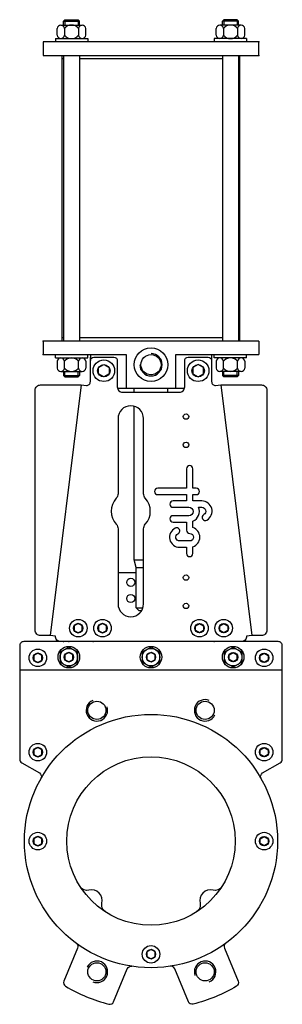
# Model space of a CAD drawing. Extents: x 20 to 215, y 5 to 736.
import ezdxf

# ---------------------------------------------------------------- set-up
doc = ezdxf.new("R2010")
doc.units = 0
doc.header["$LTSCALE"] = 15
doc.header["$MEASUREMENT"] = 0
doc.layers.add('CYL_XDN125', color=7, linetype='CONTINUOUS')

msp = doc.modelspace()

# ---------------------------------------------------------------- linework, layer by layer
at = {"layer": 'CYL_XDN125'}
for p, q in [((50.59, 731.52), (66.41, 731.52)), ((52.5, 734.52), (53.5, 735.52)), ((52.5, 734.52), (64.5, 734.52)), ((52.5, 731.52), (52.5, 734.52)), ((53.5, 735.52), (53.5, 731.52)), ((53.5, 735.52), (63.5, 735.52)), ((63.5, 735.52), (64.5, 734.52)), ((63.5, 735.52), (63.5, 731.52)), ((64.5, 731.52), (64.5, 734.52)), ((184.41, 731.52), (168.59, 731.52)), ((171.5, 735.52), (170.5, 734.52)), ((182.5, 734.52), (170.5, 734.52)), ((170.5, 731.52), (170.5, 734.52)), ((171.5, 735.52), (171.5, 731.52)), ((181.5, 735.52), (171.5, 735.52)), ((182.5, 734.52), (181.5, 735.52)), ((181.5, 735.52), (181.5, 731.52)), ((182.5, 731.52), (182.5, 734.52)), ((47.95, 724.02), (47.95, 729.02)), ((53.22, 729.02), (53.22, 724.02)), ((63.77, 729.02), (63.77, 724.02)), ((69.05, 724.02), (69.05, 729.02)), ((165.95, 724.02), (165.95, 729.02)), ((171.22, 729.02), (171.22, 724.02)), ((181.77, 729.02), (181.77, 724.02)), ((187.05, 724.02), (187.05, 729.02)), ((197.5, 719.02), (37.5, 719.02)), ((37.5, 719.02), (37.5, 709.02)), ((46.5, 721.52), (70.5, 721.52)), ((46.5, 721.52), (46.5, 719.02)), ((70.5, 721.52), (70.5, 719.02)), ((188.5, 721.52), (164.5, 721.52)), ((164.5, 721.52), (164.5, 719.02)), ((188.5, 721.52), (188.5, 719.02)), ((197.5, 709.02), (197.5, 719.02)), ((37.5, 709.02), (197.5, 709.02)), ((51.5, 497.02), (51.5, 709.02)), ((52.5, 709.02), (52.5, 497.02)), ((64.5, 709.02), (64.5, 497.02)), ((170.5, 709.02), (170.5, 497.02)), ((182.5, 709.02), (182.5, 497.02)), ((183.5, 497.02), (183.5, 709.02)), ((52.5, 706.52), (51.5, 706.52)), ((170.5, 706.52), (64.5, 706.52)), ((183.5, 706.52), (182.5, 706.52)), ((197.5, 497.02), (37.5, 497.02)), ((37.5, 497.02), (37.5, 487.02)), ((52.5, 499.52), (51.5, 499.52)), ((170.5, 499.52), (64.5, 499.52)), ((183.5, 499.52), (182.5, 499.52)), ((197.5, 497.02), (197.5, 487.02)), ((37.5, 487.02), (99, 487.02)), ((46.5, 484.52), (46.5, 487.02)), ((46.5, 484.52), (70.5, 484.52)), ((70.5, 484.52), (70.5, 487.02)), ((72.5, 487.02), (72.5, 482.52)), ((72.5, 482.52), (72.5, 485.02)), ((99, 487.02), (99, 462.02)), ((136, 462.02), (136, 487.02)), ((136, 487.02), (197.5, 487.02)), ((162.5, 487.02), (162.5, 482.52)), ((164.5, 484.52), (164.5, 487.02)), ((188.5, 484.52), (164.5, 484.52)), ((188.5, 484.52), (188.5, 487.02)), ((47.95, 482.02), (47.95, 477.02)), ((53.22, 477.02), (53.22, 482.02)), ((63.77, 477.02), (63.77, 482.02)), ((69.05, 482.02), (69.05, 477.02)), ((165.95, 482.02), (165.95, 477.02)), ((171.22, 477.02), (171.22, 482.02)), ((181.77, 477.02), (181.77, 482.02)), ((187.05, 482.02), (187.05, 477.02)), ((50.59, 474.52), (66.41, 474.52)), ((52.5, 474.52), (52.5, 471.52)), ((52.5, 471.52), (53.5, 470.52)), ((52.5, 471.52), (64.5, 471.52)), ((53.5, 470.52), (53.5, 474.52)), ((53.5, 470.52), (63.5, 470.52)), ((63.5, 470.52), (63.5, 474.52)), ((63.5, 470.52), (64.5, 471.52)), ((64.5, 474.52), (64.5, 471.52)), ((184.41, 474.52), (168.59, 474.52)), ((170.5, 474.52), (170.5, 471.52)), ((182.5, 471.52), (170.5, 471.52)), ((171.5, 470.52), (170.5, 471.52)), ((171.5, 470.52), (171.5, 474.52)), ((181.5, 470.52), (171.5, 470.52)), ((181.5, 470.52), (181.5, 474.52)), ((182.5, 471.52), (181.5, 470.52)), ((182.5, 474.52), (182.5, 471.52)), ((65.53, 464.51), (42.53, 278.51)), ((92.63, 462.02), (142.37, 462.02)), ((105, 459.02), (105, 462.02)), ((130, 459.02), (130, 462.02)), ((169.47, 464.51), (192.47, 278.51)), ((105, 334.62), (105, 448.69)), ((106.5, 329.02), (105, 334.62)), ((105, 334.62), (112, 334.62)), ((106.5, 329.02), (112, 329.02)), ((106.5, 299.02), (106.5, 329.02)), ((106.5, 325.02), (93, 325.02)), ((106.5, 299.02), (111.51, 299.02)), ((108.5, 297.02), (106.5, 299.02)), ((108.5, 297.02), (110.58, 297.02)), ((53.53, 264.24), (53.53, 260.81)), ((53.53, 264.24), (53.53, 260.81)), ((181.47, 264.24), (181.47, 260.81)), ((181.47, 264.24), (181.47, 260.81)), ((181.47, 260.81), (181.47, 264.24)), ((181.47, 260.81), (181.47, 264.24)), ((20, 253.02), (215, 253.02)), ((23.91, 182.77), (30.65, 178.88))]:
    msp.add_line(p, q, dxfattribs=at)
for points in [[(188.5, 278.02, -0.414214), (184.5, 274.02), (50.5, 274.02, -0.414214), (46.5, 278.02), (42.53, 278.51), (35.53, 278.51, -0.414214), (31.53, 282.51), (31.53, 460.51, -0.414214), (35.53, 464.51), (65.53, 464.51), (69.5, 464.02, 0.414214), (72.5, 467.02), (72.5, 482.52, -0.414214), (75, 485.02), (90, 485.02, -0.414214), (92.5, 482.52), (92.5, 463.02, 0.414214), (96.5, 459.02), (138.5, 459.02, 0.414214), (142.5, 463.02), (142.5, 482.52, -0.414214), (145, 485.02), (160, 485.02, -0.414214), (162.5, 482.52), (162.5, 467.02, 0.414214), (165.5, 464.02), (169.47, 464.51), (199.47, 464.51, -0.414214), (203.47, 460.51), (203.47, 282.51, -0.414214), (199.47, 278.51), (192.47, 278.51)], [(93, 383.81, -0.185167), (91.72, 380.47, 0.383482), (91.72, 361.08, -0.185167), (93, 357.74), (93, 302.02, 1), (112, 302.02), (112, 357.74, -0.185167), (113.28, 361.08, 0.383482), (113.28, 380.47, -0.185167), (112, 383.81), (112, 439.52, 1), (93, 439.52)], [(148.6, 387.82), (148.6, 400.11), (148.6, 402.27, 1), (143.89, 402.27), (143.89, 400.11), (143.89, 387.82), (122.5, 387.82, 1), (122.5, 383.12), (143.89, 383.12), (143.89, 378.41), (133.9, 378.41, 1), (133.9, 373.7), (145.62, 373.7, -1), (145.62, 367.48), (133.9, 367.48, 1), (133.9, 362.77), (143.89, 362.77), (143.89, 356.67, 0.414214), (146.24, 354.31, -1), (146.24, 348.72), (138.75, 348.72, -0.794623), (137.52, 354.03, 1), (135.45, 358.25, 0.794623), (138.75, 344.02), (143.89, 344.02), (143.89, 339.47, 1), (148.6, 339.47), (148.6, 344.4, 0.722745), (148.6, 358.64), (148.6, 363.36, 0.419737), (152.79, 373.7), (155.2, 373.7, -0.767176), (156.67, 368.24, 1), (159.02, 364.16, 0.767176), (155.2, 378.41), (148.6, 378.41), (148.6, 383.12), (151.09, 383.12, 1), (151.09, 387.82)]]:
    msp.add_lwpolyline(points, format="xyb", close=True, dxfattribs=at)
for points in [[(86.5, 472.71), (82.5, 470.41), (78.5, 472.71), (78.5, 477.33), (82.5, 479.64), (86.5, 477.33)], [(148.5, 472.71), (152.5, 470.41), (156.5, 472.71), (156.5, 477.33), (152.5, 479.64), (148.5, 477.33)], [(60.5, 282.29), (63.5, 280.56), (66.5, 282.29), (66.5, 285.76), (63.5, 287.49), (60.5, 285.76)], [(78.5, 282.29), (81.5, 280.56), (84.5, 282.29), (84.5, 285.76), (81.5, 287.49), (78.5, 285.76)], [(156.5, 282.29), (153.5, 280.56), (150.5, 282.29), (150.5, 285.76), (153.5, 287.49), (156.5, 285.76)], [(174.5, 282.29), (171.5, 280.56), (168.5, 282.29), (168.5, 285.76), (171.5, 287.49), (174.5, 285.76)], [(30.5, 260.29), (33.5, 258.56), (36.5, 260.29), (36.5, 263.76), (33.5, 265.49), (30.5, 263.76)], [(63, 266.28), (56.5, 270.03), (50, 266.28), (50, 258.77), (56.5, 255.02), (63, 258.77)], [(53.5, 260.79), (56.5, 259.06), (59.5, 260.79), (59.5, 264.26), (56.5, 265.99), (53.5, 264.26)], [(124, 266.28), (117.5, 270.03), (111, 266.28), (111, 258.77), (117.5, 255.02), (124, 258.77)], [(114.5, 260.79), (117.5, 259.06), (120.5, 260.79), (120.5, 264.26), (117.5, 265.99), (114.5, 264.26)], [(172, 266.28), (178.5, 270.03), (185, 266.28), (185, 258.77), (178.5, 255.02), (172, 258.77)], [(181.5, 260.79), (178.5, 259.06), (175.5, 260.79), (175.5, 264.26), (178.5, 265.99), (181.5, 264.26)], [(204.5, 260.29), (201.5, 258.56), (198.5, 260.29), (198.5, 263.76), (201.5, 265.49), (204.5, 263.76)], [(30.5, 190.29), (33.5, 188.56), (36.5, 190.29), (36.5, 193.76), (33.5, 195.49), (30.5, 193.76)], [(204.5, 190.29), (201.5, 188.56), (198.5, 190.29), (198.5, 193.76), (201.5, 195.49), (204.5, 193.76)], [(30.5, 124.29), (33.5, 122.56), (36.5, 124.29), (36.5, 127.76), (33.5, 129.49), (30.5, 127.76)], [(204.5, 124.29), (201.5, 122.56), (198.5, 124.29), (198.5, 127.76), (201.5, 129.49), (204.5, 127.76)], [(114.5, 40.29), (117.5, 38.56), (120.5, 40.29), (120.5, 43.76), (117.5, 45.49), (114.5, 43.76)]]:
    msp.add_lwpolyline(points, close=True, dxfattribs=at)
for points in [[(199.22, 172.47, -0.412239), (200.33, 176.55), (213.5, 184.16, 0.267949), (215, 186.76), (215, 271.02, 0.414214), (212, 274.02), (23, 274.02, 0.414214), (20, 271.02), (20, 186.76, 0.267949), (21.5, 184.16), (34.67, 176.55, -0.412239), (35.78, 172.47)], [(83.66, 73.48, -0.319559), (81.08, 79.94, 0.561951), (71.42, 89.6, -0.319559), (64.95, 92.18)], [(170.05, 92.18, -0.319559), (163.58, 89.6, 0.561951), (153.92, 79.94, -0.319559), (151.34, 73.48)], [(61.96, 50.19, -0.345713), (62.96, 46.62), (52.79, 22.06, 0.373835), (54.04, 18.33, 0.070014), (86.22, 5, 0.373835), (89.75, 6.76), (99.92, 31.31, -0.345713), (103.15, 33.13)], [(173.04, 50.19, 0.345713), (172.04, 46.62), (182.21, 22.06, -0.373835), (180.96, 18.33, -0.070014), (148.78, 5, -0.373835), (145.25, 6.76), (135.08, 31.31, 0.345713), (131.85, 33.13)]]:
    msp.add_lwpolyline(points, format="xyb", dxfattribs=at)
for centre, radius in [((117.5, 479.52), 12.5), ((82.5, 475.02), 8), ((117.5, 479.52), 7.5), ((152.5, 475.02), 8), ((82.5, 475.02), 4.62), ((152.5, 475.02), 4.62), ((143.5, 441.02), 2), ((143.5, 420.02), 2), ((143.5, 321.52), 2), ((102.5, 318.02), 3), ((102.5, 306.02), 3), ((143.5, 300.52), 2), ((63.5, 284.02), 6.5), ((63.5, 284.02), 3.46), ((81.5, 284.02), 6.5), ((81.5, 284.02), 3.46), ((153.5, 284.02), 6.5), ((153.5, 284.02), 3.46), ((171.5, 284.02), 6.5), ((171.5, 284.02), 3.46), ((56.5, 262.52), 8), ((117.5, 262.52), 8), ((178.5, 262.52), 8), ((33.5, 262.02), 6.5), ((33.5, 262.02), 3.46), ((56.5, 262.52), 6.5), ((56.5, 262.52), 3.46), ((117.5, 262.52), 6.5), ((117.5, 262.52), 3.46), ((178.5, 262.52), 6.5), ((178.5, 262.52), 3.46), ((201.5, 262.02), 6.5), ((201.5, 262.02), 3.46), ((77.32, 223.03), 6.75), ((157.68, 223.03), 6.75), ((117.5, 126.02), 94), ((33.5, 192.02), 6.5), ((201.5, 192.02), 6.5), ((33.5, 192.02), 3.46), ((201.5, 192.02), 3.46), ((117.5, 126.02), 62.5), ((33.5, 126.02), 6.5), ((201.5, 126.02), 6.5), ((33.5, 126.02), 3.46), ((201.5, 126.02), 3.46), ((117.5, 42.02), 6.5), ((117.5, 42.02), 3.46), ((77.32, 29.02), 6.75), ((157.68, 29.02), 6.75)]:
    msp.add_circle(centre, radius, dxfattribs=at)
for centre, radius, start, end in [((50.59, 728.88), 2.64, 3.0662, 176.9338), ((58.5, 724.71), 6.82, 39.2843, 140.7157), ((66.41, 728.88), 2.64, 3.0662, 176.9338), ((168.59, 728.88), 2.64, 3.0662, 176.9338), ((176.5, 724.71), 6.82, 39.2843, 140.7157), ((184.41, 728.88), 2.64, 3.0662, 176.9338), ((50.59, 724.17), 2.64, 183.0662, 356.9338), ((58.5, 728.34), 6.82, 219.2843, 320.7157), ((66.41, 724.17), 2.64, 183.0662, 356.9338), ((168.59, 724.17), 2.64, 183.0662, 356.9338), ((176.5, 728.34), 6.82, 219.2843, 320.7157), ((184.41, 724.17), 2.64, 183.0662, 356.9338), ((50.59, 481.88), 2.64, 3.0662, 176.9338), ((58.5, 477.71), 6.82, 39.2843, 140.7157), ((66.41, 481.88), 2.64, 3.0662, 176.9338), ((117.5, 479.52), 8.33, 180, 90), ((168.59, 481.88), 2.64, 3.0662, 176.9338), ((176.5, 477.71), 6.82, 39.2843, 140.7157), ((184.41, 481.88), 2.64, 3.0662, 176.9338), ((50.59, 477.17), 2.64, 183.0662, 356.9338), ((58.5, 481.34), 6.82, 219.2843, 320.7157), ((66.41, 477.17), 2.64, 183.0662, 356.9338), ((168.59, 477.17), 2.64, 183.0662, 356.9338), ((176.5, 481.34), 6.82, 219.2843, 320.7157), ((184.41, 477.17), 2.64, 183.0662, 356.9338), ((77.32, 223.03), 8, 112.5, 19.63402), ((157.68, 223.03), 8, 67.5, 334.63402), ((77.32, 29.02), 8, 247.5, 154.63402), ((157.68, 29.02), 8, 292.5, 199.63402)]:
    msp.add_arc(centre, radius, start, end, dxfattribs=at)
for p in [(197.5, 719.02), (197.5, 719.02), (197.5, 709.02), (37.5, 497.02), (37.5, 487.02), (37.5, 487.02), (52.5, 274.02), (56.5, 274.02), (74.5, 274.02), (164.5, 274.02)]:
    msp.add_point(p, dxfattribs=at)

doc.saveas('drawing.dxf')
